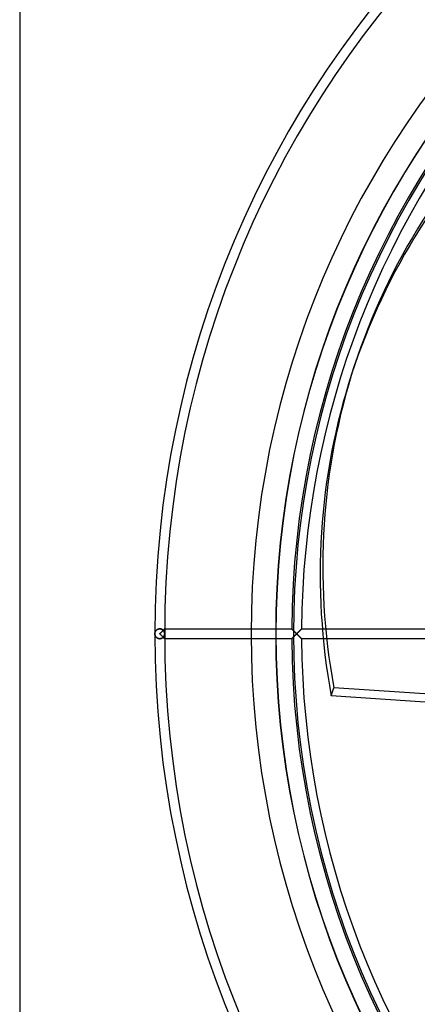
# Model space of a CAD drawing. Header units: millimetres. Extents: x -232 to 232, y -232 to 232.
# Tile 2 of 11: x -232 to -152, y -75 to 125. Entities that reach past the tile are written whole.
import ezdxf

# ---------------------------------------------------------------- set-up
doc = ezdxf.new("R2010")
doc.units = ezdxf.units.MM
doc.layers.add('HIDDEN', color=7, linetype='Continuous')
doc.layers.add('THICK', color=7, linetype='Continuous')

msp = doc.modelspace()

# ---------------------------------------------------------------- linework, layer by layer
at = {"layer": 'HIDDEN'}
for p, q in [((-205.04, 0.12), (-205.05, 0.06)), ((-205.05, 0.06), (-205.04, 0.11)), ((-205.05, 0.06), (-205.05, 0)), ((-205.05, 0), (-205.05, 0.06)), ((-205.05, 0), (-205.05, -0.06)), ((-205.04, 0.17), (-205.02, 0.22)), ((-205.03, 0.18), (-205.04, 0.12)), ((-205.04, 0.11), (-205.04, 0.17)), ((-205.02, 0.24), (-205.03, 0.18)), ((-205, 0.3), (-205.02, 0.24)), ((-205.02, 0.22), (-205.01, 0.28)), ((-205.01, 0.28), (-204.99, 0.33)), ((-204.98, 0.36), (-205, 0.3)), ((-204.99, 0.33), (-204.97, 0.38)), ((-204.96, 0.41), (-204.98, 0.36)), ((-204.97, 0.38), (-204.95, 0.43)), ((-204.93, 0.47), (-204.96, 0.41)), ((-204.95, 0.43), (-204.93, 0.48)), ((-204.93, 0.48), (-204.9, 0.53)), ((-204.9, 0.52), (-204.93, 0.47)), ((-204.9, 0.53), (-204.87, 0.58)), ((-204.87, 0.57), (-204.9, 0.52)), ((-204.83, 0.62), (-204.87, 0.57)), ((-204.87, 0.58), (-204.83, 0.62)), ((-204.8, 0.67), (-204.83, 0.62)), ((-204.83, 0.62), (-204.8, 0.67)), ((-204.75, 0.71), (-204.8, 0.67)), ((-204.8, 0.67), (-204.76, 0.71)), ((-204.76, 0.71), (-204.71, 0.75)), ((-204.71, 0.75), (-204.75, 0.71)), ((-204.66, 0.79), (-204.71, 0.75)), ((-204.71, 0.75), (-204.67, 0.79)), ((-204.67, 0.79), (-204.62, 0.82)), ((-204.61, 0.83), (-204.66, 0.79)), ((-204.62, 0.82), (-204.57, 0.86)), ((-204.56, 0.86), (-204.61, 0.83)), ((-204.57, 0.86), (-204.51, 0.89)), ((-204.51, 0.89), (-204.56, 0.86)), ((-204.45, 0.92), (-204.51, 0.89)), ((-204.51, 0.89), (-204.45, 0.92)), ((-204.39, 0.94), (-204.45, 0.92)), ((-204.45, 0.92), (-204.39, 0.94)), ((-204.32, 0.96), (-204.39, 0.94)), ((-204.39, 0.94), (-204.33, 0.96)), ((-204.33, 0.96), (-204.26, 0.98)), ((-204.26, 0.98), (-204.32, 0.96)), ((-204.19, 0.99), (-204.26, 0.98)), ((-204.26, 0.98), (-204.19, 0.99)), ((-204.12, 1), (-204.19, 0.99)), ((-204.19, 0.99), (-204.12, 1)), ((-204.05, 1), (-204.12, 1)), ((-204.12, 1), (-204.05, 1)), ((-203.98, 1), (-204.05, 1)), ((-204.05, 1), (-203.97, 1)), ((-204.05, 0), (-204, 0.05)), ((-204, -0.05), (-204.05, 0)), ((-204, 0.05), (-203.95, 0.1)), ((-203.91, 0.99), (-203.98, 1)), ((-203.97, 1), (-203.9, 0.99)), ((-203.95, 0.1), (-203.89, 0.16)), ((-203.84, 0.98), (-203.91, 0.99)), ((-203.9, 0.99), (-203.83, 0.97)), ((-203.89, 0.16), (-203.84, 0.21)), ((-203.77, 0.96), (-203.84, 0.98)), ((-203.84, 0.21), (-203.79, 0.26)), ((-203.83, 0.97), (-203.75, 0.96)), ((-203.79, 0.26), (-203.74, 0.31)), ((-203.7, 0.94), (-203.77, 0.96)), ((-203.75, 0.96), (-203.69, 0.93)), ((-203.74, 0.31), (-203.69, 0.36)), ((-203.64, 0.91), (-203.7, 0.94)), ((-203.69, 0.93), (-203.62, 0.9)), ((-203.69, 0.36), (-203.64, 0.41)), ((-203.58, 0.88), (-203.64, 0.91)), ((-203.64, 0.41), (-203.59, 0.46)), ((-203.62, 0.9), (-203.56, 0.87)), ((-203.59, 0.46), (-203.54, 0.51)), ((-203.52, 0.85), (-203.58, 0.88)), ((-203.56, 0.87), (-203.5, 0.84)), ((-203.54, 0.51), (-203.49, 0.56)), ((-203.47, 0.81), (-203.52, 0.85)), ((-203.5, 0.84), (-203.45, 0.8)), ((-203.49, 0.56), (-203.44, 0.6)), ((-203.42, 0.77), (-203.47, 0.81)), ((-203.45, 0.8), (-203.4, 0.76)), ((-203.44, 0.6), (-203.4, 0.65)), ((-203.37, 0.73), (-203.42, 0.77)), ((-203.4, 0.76), (-203.35, 0.72)), ((-203.4, 0.65), (-203.36, 0.69)), ((-203.33, 0.69), (-203.37, 0.73)), ((-203.36, 0.69), (-203.31, 0.74)), ((-203.35, 0.72), (-203.31, 0.67)), ((-203.31, 0.74), (-203.34, 0.71)), ((-203.29, 0.65), (-203.33, 0.69)), ((-203.31, 0.74), (-203.27, 0.78)), ((-203.29, 0.76), (-203.31, 0.74)), ((-203.31, 0.67), (-203.27, 0.62)), ((-203.26, 0.79), (-203.29, 0.76)), ((-203.25, 0.6), (-203.29, 0.65)), ((-203.27, 0.78), (-203.23, 0.81)), ((-203.27, 0.62), (-203.23, 0.58)), ((-203.23, 0.81), (-203.26, 0.79)), ((-203.22, 0.56), (-203.25, 0.6)), ((-203.23, 0.81), (-203.2, 0.85)), ((-203.21, 0.84), (-203.23, 0.81)), ((-203.23, 0.58), (-203.2, 0.53)), ((-203.19, 0.51), (-203.22, 0.56)), ((-203.19, 0.86), (-203.21, 0.84)), ((-203.2, 0.85), (-203.17, 0.88)), ((-203.2, 0.53), (-203.17, 0.48)), ((-203.17, 0.88), (-203.19, 0.86)), ((-203.16, 0.46), (-203.19, 0.51)), ((-203.17, 0.88), (-203.14, 0.91)), ((-203.15, 0.9), (-203.17, 0.88)), ((-203.17, 0.48), (-203.15, 0.43)), ((-203.14, 0.41), (-203.16, 0.46)), ((-203.13, 0.92), (-203.15, 0.9)), ((-203.15, 0.43), (-203.12, 0.37)), ((-203.14, 0.91), (-203.11, 0.94)), ((-203.12, 0.36), (-203.14, 0.41)), ((-203.11, 0.93), (-203.13, 0.92)), ((-203.12, 0.37), (-203.1, 0.32)), ((-203.1, 0.31), (-203.12, 0.36)), ((-203.11, 0.94), (-203.09, 0.96)), ((-203.1, 0.95), (-203.11, 0.93)), ((-203.09, 0.96), (-203.1, 0.95)), ((-203.1, 0.32), (-203.09, 0.27)), ((-203.08, 0.26), (-203.1, 0.31)), ((-203.09, 0.96), (-203.07, 0.98)), ((-203.07, 0.97), (-203.09, 0.96)), ((-203.09, 0.27), (-203.07, 0.22)), ((-203.07, 0.21), (-203.08, 0.26)), ((-203.07, 0.98), (-203.06, 0.99)), ((-203.06, 0.98), (-203.07, 0.97)), ((-203.07, 0.22), (-203.06, 0.16)), ((-203.06, 0.16), (-203.07, 0.21)), ((-203.05, 1), (-203.06, 0.99)), ((-203.06, 0.99), (-203.05, 1)), ((-203.06, 0.99), (-203.06, 0.98)), ((-203.06, 0.1), (-203.06, 0.16)), ((-203.06, 0.16), (-203.06, 0.11)), ((-203.06, 0.11), (-203.05, 0.05)), ((-203.05, 0.05), (-203.06, 0.1)), ((-203.05, 1), (-177.23, 1)), ((-203.05, 1), (-203.05, 1)), ((-203.05, 1), (-203.05, 1)), ((-203.05, 1), (-203.05, 1)), ((-203.05, 0), (-203.05, 0.05)), ((-203.05, 0.05), (-203.05, 0)), ((-203.05, -0.05), (-203.05, 0)), ((-177.22, 0.99), (-177.23, 1)), ((-177.23, 1), (-177.23, 1)), ((-177.23, 1), (-177.23, 1)), ((-177.23, 1), (-177.22, 0.99)), ((-177.21, 0.97), (-177.22, 0.99)), ((-177.22, 0.99), (-177.21, 0.98)), ((-177.21, 0.98), (-177.2, 0.96)), ((-177.19, 0.95), (-177.21, 0.97)), ((-177.2, 0.96), (-177.17, 0.94)), ((-177.16, 0.93), (-177.19, 0.95)), ((-177.17, 0.94), (-177.15, 0.92)), ((-177.13, 0.9), (-177.16, 0.93)), ((-177.15, 0.92), (-177.12, 0.89)), ((-177.1, 0.86), (-177.13, 0.9)), ((-177.12, 0.89), (-177.09, 0.86)), ((-177.06, 0.83), (-177.1, 0.86)), ((-177.09, 0.86), (-177.06, 0.83)), ((-177.02, 0.79), (-177.06, 0.83)), ((-177.06, 0.83), (-177.02, 0.79)), ((-176.98, 0.75), (-177.02, 0.79)), ((-177.02, 0.79), (-176.99, 0.75)), ((-176.99, 0.75), (-176.95, 0.71)), ((-176.94, 0.7), (-176.98, 0.75)), ((-176.95, 0.71), (-176.9, 0.67)), ((-176.89, 0.65), (-176.94, 0.7)), ((-176.9, 0.67), (-176.86, 0.63)), ((-176.86, 0.63), (-176.82, 0.58)), ((-176.82, 0.58), (-176.77, 0.54)), ((-176.77, 0.54), (-176.73, 0.49)), ((-176.73, 0.49), (-176.68, 0.44)), ((-176.68, 0.44), (-176.63, 0.4)), ((-176.63, 0.4), (-176.58, 0.35)), ((-176.58, 0.35), (-176.53, 0.3)), ((-176.53, 0.3), (-176.49, 0.25)), ((-176.49, 0.25), (-176.44, 0.2)), ((-176.44, 0.2), (-176.39, 0.15)), ((-176.39, 0.15), (-176.34, 0.1)), ((-176.34, 0.1), (-176.29, 0.05)), ((-176.29, 0.05), (-176.24, 0)), ((-176.24, 0), (-176.18, 0.05)), ((-176.18, 0.05), (-176.13, 0.11)), ((-176.13, 0.11), (-176.07, 0.16)), ((-176.07, 0.16), (-176.02, 0.22)), ((-176.02, 0.22), (-175.97, 0.27)), ((-175.97, 0.27), (-175.91, 0.32)), ((-175.91, 0.32), (-175.86, 0.38)), ((-175.86, 0.38), (-175.81, 0.43)), ((-175.81, 0.43), (-175.76, 0.48)), ((-175.76, 0.48), (-175.71, 0.53)), ((-175.71, 0.53), (-175.66, 0.58)), ((-175.66, 0.58), (-175.61, 0.63)), ((-175.61, 0.63), (-175.56, 0.67)), ((-175.56, 0.67), (-175.52, 0.72)), ((-175.52, 0.72), (-175.48, 0.76)), ((-175.48, 0.76), (-175.43, 0.8)), ((-175.43, 0.8), (-175.4, 0.84)), ((-175.4, 0.84), (-175.36, 0.87)), ((-175.36, 0.87), (-175.33, 0.9)), ((-175.33, 0.9), (-175.3, 0.93)), ((-175.3, 0.93), (-175.28, 0.96)), ((-175.28, 0.96), (-175.26, 0.97)), ((-175.26, 0.97), (-175.24, 0.99)), ((-175.24, 0.99), (-175.24, 1)), ((-175.24, 1), (-175.23, 1)), ((-171.01, 1), (-149.42, 1)), ((-205.05, -0.06), (-205.05, 0)), ((-205.05, -0.06), (-205.04, -0.12)), ((-205.04, -0.11), (-205.05, -0.06)), ((-205.04, -0.17), (-205.04, -0.11)), ((-205.04, -0.12), (-205.03, -0.18)), ((-205.02, -0.22), (-205.04, -0.17)), ((-205.03, -0.18), (-205.02, -0.24)), ((-205.01, -0.28), (-205.02, -0.22)), ((-205.02, -0.24), (-205, -0.3)), ((-204.99, -0.33), (-205.01, -0.28)), ((-205, -0.3), (-204.98, -0.36)), ((-204.97, -0.38), (-204.99, -0.33)), ((-204.98, -0.36), (-204.96, -0.41)), ((-204.95, -0.43), (-204.97, -0.38)), ((-204.96, -0.41), (-204.93, -0.47)), ((-204.93, -0.48), (-204.95, -0.43)), ((-204.93, -0.47), (-204.9, -0.52)), ((-204.9, -0.53), (-204.93, -0.48)), ((-204.9, -0.52), (-204.87, -0.57)), ((-204.87, -0.58), (-204.9, -0.53)), ((-204.87, -0.57), (-204.83, -0.62)), ((-204.83, -0.62), (-204.87, -0.58)), ((-204.83, -0.62), (-204.8, -0.67)), ((-204.8, -0.67), (-204.83, -0.62)), ((-204.8, -0.67), (-204.75, -0.71)), ((-204.76, -0.71), (-204.8, -0.67)), ((-204.71, -0.75), (-204.76, -0.71)), ((-204.75, -0.71), (-204.71, -0.75)), ((-204.71, -0.75), (-204.66, -0.79)), ((-204.67, -0.79), (-204.71, -0.75)), ((-204.62, -0.82), (-204.67, -0.79)), ((-204.66, -0.79), (-204.61, -0.83)), ((-204.57, -0.86), (-204.62, -0.82)), ((-204.61, -0.83), (-204.56, -0.86)), ((-204.51, -0.89), (-204.57, -0.86)), ((-204.56, -0.86), (-204.51, -0.89)), ((-204.51, -0.89), (-204.45, -0.92)), ((-204.45, -0.92), (-204.51, -0.89)), ((-204.45, -0.92), (-204.39, -0.94)), ((-204.39, -0.94), (-204.45, -0.92)), ((-204.39, -0.94), (-204.32, -0.96)), ((-204.33, -0.96), (-204.39, -0.94)), ((-204.26, -0.98), (-204.33, -0.96)), ((-204.32, -0.96), (-204.26, -0.98)), ((-204.26, -0.98), (-204.19, -0.99)), ((-204.19, -0.99), (-204.26, -0.98)), ((-204.19, -0.99), (-204.12, -1)), ((-204.12, -1), (-204.19, -0.99)), ((-204.12, -1), (-204.05, -1)), ((-204.05, -1), (-204.12, -1)), ((-204.05, -1), (-203.98, -1)), ((-203.97, -1), (-204.05, -1)), ((-203.95, -0.1), (-204, -0.05)), ((-203.98, -1), (-203.91, -0.99)), ((-203.9, -0.99), (-203.97, -1)), ((-203.89, -0.16), (-203.95, -0.1)), ((-203.91, -0.99), (-203.84, -0.98)), ((-203.83, -0.97), (-203.9, -0.99)), ((-203.84, -0.21), (-203.89, -0.16)), ((-203.79, -0.26), (-203.84, -0.21)), ((-203.84, -0.98), (-203.77, -0.96)), ((-203.75, -0.96), (-203.83, -0.97)), ((-203.74, -0.31), (-203.79, -0.26)), ((-203.77, -0.96), (-203.7, -0.94)), ((-203.69, -0.93), (-203.75, -0.96)), ((-203.69, -0.36), (-203.74, -0.31)), ((-203.7, -0.94), (-203.64, -0.91)), ((-203.64, -0.41), (-203.69, -0.36)), ((-203.62, -0.9), (-203.69, -0.93)), ((-203.59, -0.46), (-203.64, -0.41)), ((-203.64, -0.91), (-203.58, -0.88)), ((-203.56, -0.87), (-203.62, -0.9)), ((-203.54, -0.51), (-203.59, -0.46)), ((-203.58, -0.88), (-203.52, -0.85)), ((-203.5, -0.84), (-203.56, -0.87)), ((-203.49, -0.56), (-203.54, -0.51)), ((-203.52, -0.85), (-203.47, -0.81)), ((-203.45, -0.8), (-203.5, -0.84)), ((-203.44, -0.6), (-203.49, -0.56)), ((-203.47, -0.81), (-203.42, -0.77)), ((-203.4, -0.76), (-203.45, -0.8)), ((-203.4, -0.65), (-203.44, -0.6)), ((-203.42, -0.77), (-203.37, -0.73)), ((-203.36, -0.69), (-203.4, -0.65)), ((-203.35, -0.72), (-203.4, -0.76)), ((-203.37, -0.73), (-203.33, -0.69)), ((-203.31, -0.74), (-203.36, -0.69)), ((-203.31, -0.67), (-203.35, -0.72)), ((-203.34, -0.71), (-203.31, -0.74)), ((-203.33, -0.69), (-203.29, -0.65)), ((-203.27, -0.62), (-203.31, -0.67)), ((-203.31, -0.74), (-203.29, -0.76)), ((-203.27, -0.78), (-203.31, -0.74)), ((-203.29, -0.65), (-203.25, -0.6)), ((-203.29, -0.76), (-203.26, -0.79)), ((-203.23, -0.58), (-203.27, -0.62)), ((-203.23, -0.81), (-203.27, -0.78)), ((-203.26, -0.79), (-203.23, -0.81)), ((-203.25, -0.6), (-203.22, -0.56)), ((-203.2, -0.53), (-203.23, -0.58)), ((-203.23, -0.81), (-203.21, -0.84)), ((-203.2, -0.85), (-203.23, -0.81)), ((-203.22, -0.56), (-203.19, -0.51)), ((-203.21, -0.84), (-203.19, -0.86)), ((-203.17, -0.48), (-203.2, -0.53)), ((-203.17, -0.88), (-203.2, -0.85)), ((-203.19, -0.51), (-203.16, -0.46)), ((-203.19, -0.86), (-203.17, -0.88)), ((-203.15, -0.43), (-203.17, -0.48)), ((-203.17, -0.88), (-203.15, -0.9)), ((-203.14, -0.91), (-203.17, -0.88)), ((-203.16, -0.46), (-203.14, -0.41)), ((-203.12, -0.37), (-203.15, -0.43)), ((-203.15, -0.9), (-203.13, -0.92)), ((-203.14, -0.41), (-203.12, -0.36)), ((-203.11, -0.94), (-203.14, -0.91)), ((-203.13, -0.92), (-203.11, -0.93)), ((-203.12, -0.36), (-203.1, -0.31)), ((-203.1, -0.32), (-203.12, -0.37)), ((-203.11, -0.93), (-203.1, -0.95)), ((-203.09, -0.96), (-203.11, -0.94)), ((-203.1, -0.31), (-203.08, -0.26)), ((-203.09, -0.27), (-203.1, -0.32)), ((-203.1, -0.95), (-203.09, -0.96)), ((-203.07, -0.22), (-203.09, -0.27)), ((-203.09, -0.96), (-203.07, -0.97)), ((-203.07, -0.98), (-203.09, -0.96)), ((-203.08, -0.26), (-203.07, -0.21)), ((-203.07, -0.21), (-203.06, -0.16)), ((-203.06, -0.16), (-203.07, -0.22)), ((-203.07, -0.97), (-203.06, -0.98)), ((-203.06, -0.99), (-203.07, -0.98)), ((-203.06, -0.1), (-203.05, -0.05)), ((-203.05, -0.05), (-203.06, -0.11)), ((-203.06, -0.16), (-203.06, -0.1)), ((-203.06, -0.11), (-203.06, -0.16)), ((-203.06, -0.98), (-203.06, -0.99)), ((-203.06, -0.99), (-203.05, -1)), ((-203.05, -1), (-203.06, -0.99)), ((-203.05, 0), (-203.05, -0.05)), ((-203.05, -1), (-203.05, -1)), ((-203.05, -1), (-203.05, -1)), ((-177.23, -1), (-203.05, -1)), ((-203.05, -1), (-203.05, -1)), ((-177.23, -1), (-177.22, -0.99)), ((-177.22, -0.99), (-177.23, -1)), ((-177.23, -1), (-177.23, -1)), ((-177.23, -1), (-177.23, -1)), ((-177.22, -0.99), (-177.21, -0.97)), ((-177.21, -0.98), (-177.22, -0.99)), ((-177.21, -0.97), (-177.19, -0.95)), ((-177.2, -0.96), (-177.21, -0.98)), ((-177.17, -0.94), (-177.2, -0.96)), ((-177.19, -0.95), (-177.16, -0.93)), ((-177.15, -0.92), (-177.17, -0.94)), ((-177.16, -0.93), (-177.13, -0.9)), ((-177.12, -0.89), (-177.15, -0.92)), ((-177.13, -0.9), (-177.1, -0.86)), ((-177.09, -0.86), (-177.12, -0.89)), ((-177.1, -0.86), (-177.06, -0.83)), ((-177.06, -0.83), (-177.09, -0.86)), ((-177.06, -0.83), (-177.02, -0.79)), ((-177.02, -0.79), (-177.06, -0.83)), ((-177.02, -0.79), (-176.98, -0.75)), ((-176.99, -0.75), (-177.02, -0.79)), ((-176.95, -0.71), (-176.99, -0.75)), ((-176.98, -0.75), (-176.94, -0.7)), ((-176.9, -0.67), (-176.95, -0.71)), ((-176.94, -0.7), (-176.89, -0.65)), ((-176.86, -0.63), (-176.9, -0.67)), ((-176.82, -0.58), (-176.86, -0.63)), ((-176.77, -0.54), (-176.82, -0.58)), ((-176.73, -0.49), (-176.77, -0.54)), ((-176.68, -0.44), (-176.73, -0.49)), ((-176.63, -0.4), (-176.68, -0.44)), ((-176.58, -0.35), (-176.63, -0.4)), ((-176.53, -0.3), (-176.58, -0.35)), ((-176.49, -0.25), (-176.53, -0.3)), ((-176.44, -0.2), (-176.49, -0.25)), ((-176.39, -0.15), (-176.44, -0.2)), ((-176.34, -0.1), (-176.39, -0.15)), ((-176.29, -0.05), (-176.34, -0.1)), ((-176.24, 0), (-176.29, -0.05)), ((-176.18, -0.05), (-176.24, 0)), ((-176.13, -0.11), (-176.18, -0.05)), ((-176.07, -0.16), (-176.13, -0.11)), ((-176.02, -0.22), (-176.07, -0.16)), ((-175.97, -0.27), (-176.02, -0.22)), ((-175.91, -0.32), (-175.97, -0.27)), ((-175.86, -0.38), (-175.91, -0.32)), ((-175.81, -0.43), (-175.86, -0.38)), ((-175.76, -0.48), (-175.81, -0.43)), ((-175.71, -0.53), (-175.76, -0.48)), ((-175.66, -0.58), (-175.71, -0.53)), ((-175.61, -0.63), (-175.66, -0.58)), ((-175.56, -0.67), (-175.61, -0.63)), ((-175.52, -0.72), (-175.56, -0.67)), ((-175.48, -0.76), (-175.52, -0.72)), ((-175.43, -0.8), (-175.48, -0.76)), ((-175.4, -0.84), (-175.43, -0.8)), ((-175.36, -0.87), (-175.4, -0.84)), ((-175.33, -0.9), (-175.36, -0.87)), ((-175.3, -0.93), (-175.33, -0.9)), ((-175.28, -0.96), (-175.3, -0.93)), ((-175.26, -0.97), (-175.28, -0.96)), ((-175.24, -0.99), (-175.26, -0.97)), ((-175.24, -1), (-175.24, -0.99)), ((-175.23, -1), (-175.24, -1)), ((-149.42, -1), (-170.84, -1))]:
    msp.add_line(p, q, dxfattribs=at)
for radius, start, end in [(205.05, 90, 180), (205.05, 90, 180), (203.05, 90, 180), (203.05, 90, 180), (180.46, 0, 180), (177.24, 90.3233, 179.6767), (205.05, 180, 270), (203.05, 180, 270), (180.46, 180, 0), (205.05, 180, 270), (203.05, 180, 270), (177.24, 180.3233, 269.6767)]:
    msp.add_arc((0, 0), radius, start, end, dxfattribs=at)
msp.add_ellipse((-0.27, -0.82), major_axis=(164.8, -53.55), ratio=0.866025, start_param=2.70526, end_param=3.141593, dxfattribs=at)
at = {"layer": 'THICK'}
for p, q in [((-232.5, 232.5), (-232.5, -232.5)), ((-164.53, 54.37), (-165.07, 52.73)), ((-176.84, 0.61), (-176.89, 0.65)), ((-176.8, 0.56), (-176.84, 0.61)), ((-176.75, 0.51), (-176.8, 0.56)), ((-176.7, 0.46), (-176.75, 0.51)), ((-176.65, 0.42), (-176.7, 0.46)), ((-176.6, 0.36), (-176.65, 0.42)), ((-176.55, 0.31), (-176.6, 0.36)), ((-176.5, 0.26), (-176.55, 0.31)), ((-176.45, 0.21), (-176.5, 0.26)), ((-176.39, 0.16), (-176.45, 0.21)), ((-176.34, 0.11), (-176.39, 0.16)), ((-176.29, 0.05), (-176.34, 0.11)), ((-176.24, 0), (-176.29, 0.05)), ((-176.18, 0.06), (-176.24, 0)), ((-176.13, 0.11), (-176.18, 0.06)), ((-176.07, 0.16), (-176.13, 0.11)), ((-176.02, 0.22), (-176.07, 0.16)), ((-175.96, 0.27), (-176.02, 0.22)), ((-175.91, 0.32), (-175.96, 0.27)), ((-175.86, 0.38), (-175.91, 0.32)), ((-175.81, 0.43), (-175.86, 0.38)), ((-175.76, 0.47), (-175.81, 0.43)), ((-175.71, 0.52), (-175.76, 0.47)), ((-175.67, 0.57), (-175.71, 0.52)), ((-175.62, 0.61), (-175.67, 0.57)), ((-175.58, 0.66), (-175.62, 0.61)), ((-175.53, 0.7), (-175.58, 0.66)), ((-175.49, 0.74), (-175.53, 0.7)), ((-175.45, 0.78), (-175.49, 0.74)), ((-175.42, 0.82), (-175.45, 0.78)), ((-175.38, 0.85), (-175.42, 0.82)), ((-175.35, 0.88), (-175.38, 0.85)), ((-175.32, 0.91), (-175.35, 0.88)), ((-175.29, 0.94), (-175.32, 0.91)), ((-175.27, 0.96), (-175.29, 0.94)), ((-175.26, 0.98), (-175.27, 0.96)), ((-175.24, 0.99), (-175.26, 0.98)), ((-175.23, 1), (-175.24, 1)), ((-175.24, 1), (-175.24, 0.99)), ((-175.23, 1), (-171.01, 1)), ((-176.89, -0.65), (-176.84, -0.61)), ((-176.84, -0.61), (-176.8, -0.56)), ((-176.8, -0.56), (-176.75, -0.51)), ((-176.75, -0.51), (-176.7, -0.46)), ((-176.7, -0.46), (-176.65, -0.42)), ((-176.65, -0.42), (-176.6, -0.36)), ((-176.6, -0.36), (-176.55, -0.31)), ((-176.55, -0.31), (-176.5, -0.26)), ((-176.5, -0.26), (-176.45, -0.21)), ((-176.45, -0.21), (-176.39, -0.16)), ((-176.39, -0.16), (-176.34, -0.11)), ((-176.34, -0.11), (-176.29, -0.05)), ((-176.29, -0.05), (-176.24, 0)), ((-176.24, 0), (-176.18, -0.06)), ((-176.18, -0.06), (-176.13, -0.11)), ((-176.13, -0.11), (-176.07, -0.16)), ((-176.07, -0.16), (-176.02, -0.22)), ((-176.02, -0.22), (-175.96, -0.27)), ((-175.96, -0.27), (-175.91, -0.32)), ((-175.91, -0.32), (-175.86, -0.38)), ((-175.86, -0.38), (-175.81, -0.43)), ((-175.81, -0.43), (-175.76, -0.47)), ((-175.76, -0.47), (-175.71, -0.52)), ((-175.71, -0.52), (-175.67, -0.57)), ((-175.67, -0.57), (-175.62, -0.61)), ((-175.62, -0.61), (-175.58, -0.66)), ((-175.58, -0.66), (-175.53, -0.7)), ((-175.53, -0.7), (-175.49, -0.74)), ((-175.49, -0.74), (-175.45, -0.78)), ((-175.45, -0.78), (-175.42, -0.82)), ((-175.42, -0.82), (-175.38, -0.85)), ((-175.38, -0.85), (-175.35, -0.88)), ((-175.35, -0.88), (-175.32, -0.91)), ((-175.32, -0.91), (-175.29, -0.94)), ((-175.29, -0.94), (-175.27, -0.96)), ((-175.27, -0.96), (-175.26, -0.98)), ((-175.26, -0.98), (-175.24, -0.99)), ((-175.24, -0.99), (-175.24, -1)), ((-175.24, -1), (-175.23, -1)), ((-170.84, -1), (-175.23, -1)), ((-169.22, -12.61), (-168.69, -10.97)), ((-88.79, -16.26), (-168.69, -10.97)), ((-89.32, -17.9), (-169.22, -12.61))]:
    msp.add_line(p, q, dxfattribs=at)
for radius, start, end in [(185.5, 90, 180), (180.5, 90, 270), (176.89, 0, 180), (175.24, 137.9521, 179.673), (185.5, 180, 0), (176.89, 180, 0), (175.24, 180.327, 222.0479)]:
    msp.add_arc((0, 0), radius, start, end, dxfattribs=at)
for centre, major_axis, start_param, end_param in [((0.27, 0.82), (-164.8, 53.55), -0.436332, 0), ((0.27, 0.82), (-164.8, 53.55), 0, 0.436332), ((-0.27, -0.82), (164.8, -53.55), -3.141593, -2.70526)]:
    msp.add_ellipse(centre, major_axis=major_axis, ratio=0.866025, start_param=start_param, end_param=end_param, dxfattribs=at)

doc.saveas('drawing.dxf')
